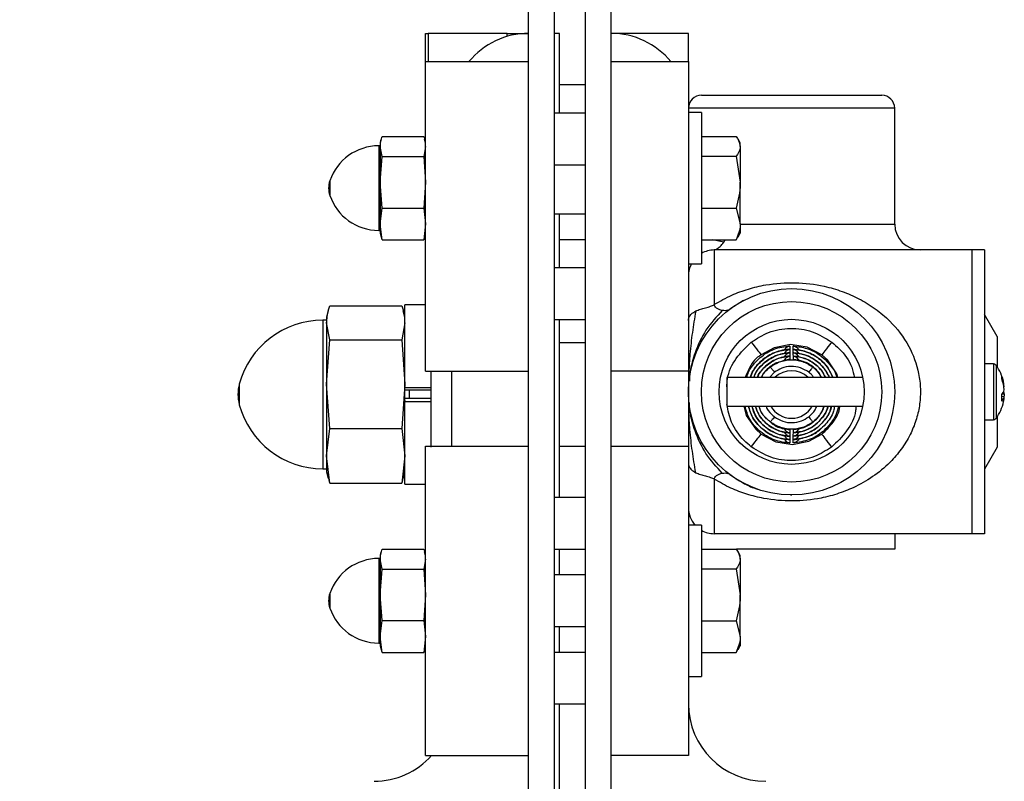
# Model space of a CAD drawing. Header units: inches. Extents: x 144.9 to 238.4, y 214.8 to 247.7.
# Tile 75 of 256: x 149.3 to 150.2, y 236.1 to 236.8. Entities that reach past the tile are written whole.
import ezdxf

# ---------------------------------------------------------------- set-up
doc = ezdxf.new("R2010")
doc.units = ezdxf.units.IN
doc.header["$LTSCALE"] = 0.25
doc.header["$MEASUREMENT"] = 0
doc.layers.add('ANNOTATIONS', color=1, linetype='Continuous')
doc.layers.add('DETAILS', color=4, linetype='Continuous')
doc.styles.add('ARIAL', font='arial.ttf', dxfattribs={"height": 0.09375})
doc.dimstyles.new('STANDARD$0', dxfattribs={"dimtxt": 0.09375, "dimasz": 0.09375, "dimexe": 0.03125, "dimexo": 0.046875, "dimgap": 0.09, "dimtad": 0, "dimtih": 1, "dimtoh": 1, "dimdec": 4, "dimzin": 0, "dimdsep": 46, "dimtxsty": 'ARIAL', "dimcen": 0.09, "dimadec": 0, "dimazin": 0, "dimtfac": 1, "dimtdec": 4, "dimtofl": 0, "dimtmove": 0, "dimatfit": 1, "dimfxl": 1, "dimtolj": 1, "dimtzin": 0, "dimarcsym": 0})

# ---------------------------------------------------------------- blocks, each defined once
blk = doc.blocks.new('*D82')
at = {"layer": 'ANNOTATIONS', "color": 0, "lineweight": -2, "transparency": 16777216}
for p, q in [((149.7142, 237.32584), (148.61011, 237.32584)), ((148.64136, 237.23209), (148.64136, 236.20105)), ((148.64136, 235.4398), (148.64136, 235.9241)), ((149.78026, 235.34605), (148.61011, 235.34605))]:
    blk.add_line(p, q, dxfattribs=at)
at = {"layer": 'ANNOTATIONS', "color": 0, "transparency": 16777216}
for points in [[(148.62574, 237.23209), (148.65699, 237.23209), (148.64136, 237.32584)], [(148.62574, 235.4398), (148.65699, 235.4398), (148.64136, 235.34605)]]:
    blk.add_solid(points, dxfattribs=at)
at = {"layer": 'defpoints', "color": 0, "transparency": 16777216}
for p in [(148.64136, 237.32584), (149.76107, 237.32584), (149.82714, 235.34605)]:
    blk.add_point(p, dxfattribs=at)
at = {"layer": 'ANNOTATIONS', "color": 0, "transparency": 16777216, "insert": (148.64136, 236.06257), "char_height": 0.09375, "attachment_point": 5, "style": 'ARIAL'}
blk.add_mtext('\\A1;10 5/8"', dxfattribs=at)
blk = doc.blocks.new('*D83')
at = {"layer": 'ANNOTATIONS', "color": 0, "lineweight": -2, "transparency": 16777216}
for p, q in [((149.7142, 237.32584), (149.02184, 237.32584)), ((149.05309, 237.23209), (149.05309, 236.82484)), ((149.05309, 236.14384), (149.05309, 236.55109)), ((149.16745, 236.05009), (149.02184, 236.05009))]:
    blk.add_line(p, q, dxfattribs=at)
at = {"layer": 'ANNOTATIONS', "color": 0, "transparency": 16777216}
for points in [[(149.03747, 237.23209), (149.06872, 237.23209), (149.05309, 237.32584)], [(149.03747, 236.14384), (149.06872, 236.14384), (149.05309, 236.05009)]]:
    blk.add_solid(points, dxfattribs=at)
at = {"layer": 'defpoints', "color": 0, "transparency": 16777216}
for p in [(149.76107, 237.32584), (149.05309, 236.05009), (149.21432, 236.05009)]:
    blk.add_point(p, dxfattribs=at)
at = {"layer": 'ANNOTATIONS', "color": 0, "transparency": 16777216, "insert": (149.05309, 236.68797), "char_height": 0.09375, "attachment_point": 5, "style": 'ARIAL'}
blk.add_mtext('\\A1;7"', dxfattribs=at)

msp = doc.modelspace()

# ---------------------------------------------------------------- linework, layer by layer
at = {"layer": 'DETAILS'}
for p, q in [((149.76107, 235.77672), (149.76107, 237.14359)), ((149.78386, 235.77672), (149.78386, 237.14359)), ((149.81119, 235.77672), (149.81119, 237.14359)), ((149.83397, 235.77672), (149.83397, 237.14359)), ((149.66995, 236.75412), (149.66995, 236.77909)), ((149.66995, 236.77909), (149.67239, 236.77909)), ((149.74214, 236.77909), (149.67239, 236.77909)), ((149.67239, 236.77909), (149.67239, 236.75412)), ((149.74214, 236.77909), (149.75793, 236.77909)), ((149.74214, 236.77642), (149.74214, 236.77909)), ((149.75793, 236.77909), (149.76107, 236.77909)), ((149.75793, 236.77909), (149.75793, 236.77902)), ((149.78841, 236.77909), (149.78386, 236.77909)), ((149.78841, 236.70855), (149.78841, 236.77909)), ((149.90232, 236.77909), (149.83397, 236.77909)), ((149.90232, 236.75412), (149.90232, 236.77909)), ((149.66995, 236.75412), (149.76107, 236.75412)), ((149.66995, 236.48074), (149.66995, 236.75412)), ((149.76107, 236.48074), (149.76107, 236.75412)), ((149.83397, 236.48074), (149.83397, 236.75412)), ((149.83397, 236.75412), (149.90232, 236.75412)), ((149.90232, 236.75412), (149.90232, 236.48074)), ((149.81119, 236.73353), (149.78841, 236.73353)), ((149.91371, 236.72444), (149.99344, 236.72444)), ((149.99344, 236.72444), (150.07318, 236.72444)), ((149.99344, 236.71305), (149.90232, 236.71305)), ((150.08457, 236.71305), (149.99344, 236.71305)), ((150.08457, 236.61054), (150.08457, 236.71305)), ((149.81119, 236.70855), (149.78386, 236.70855)), ((149.9138, 236.70929), (149.90232, 236.70929)), ((149.9138, 236.70929), (149.9138, 236.70422)), ((149.9138, 236.70422), (149.9138, 236.57552)), ((149.63073, 236.68554), (149.62985, 236.68227)), ((149.63151, 236.68804), (149.6683, 236.68804)), ((149.66995, 236.68227), (149.66907, 236.68554)), ((149.9138, 236.68809), (149.9445, 236.68809)), ((149.94806, 236.68232), (149.94617, 236.68559)), ((149.62985, 236.67977), (149.6285, 236.67977)), ((149.6285, 236.67977), (149.6285, 236.67694)), ((149.6285, 236.67694), (149.6285, 236.60505)), ((149.62985, 236.68227), (149.62985, 236.67925)), ((149.63151, 236.67046), (149.62985, 236.67925)), ((149.62985, 236.67925), (149.62985, 236.64765)), ((149.66995, 236.67925), (149.6683, 236.67046)), ((149.94806, 236.67929), (149.94806, 236.68232)), ((149.94806, 236.67929), (149.94806, 236.64765)), ((149.62985, 236.64765), (149.63151, 236.67046)), ((149.63151, 236.67046), (149.6683, 236.67046)), ((149.6683, 236.67046), (149.66995, 236.64765)), ((149.9138, 236.6705), (149.9445, 236.6705)), ((149.9445, 236.6705), (149.94806, 236.64765)), ((149.78386, 236.66299), (149.81119, 236.66299)), ((149.58536, 236.64885), (149.58536, 236.63596)), ((149.63151, 236.62483), (149.62985, 236.64765)), ((149.62985, 236.64765), (149.62985, 236.6108)), ((149.66995, 236.64765), (149.6683, 236.62483)), ((149.94806, 236.61076), (149.94806, 236.64765)), ((149.62985, 236.6108), (149.63151, 236.62483)), ((149.63151, 236.62483), (149.6683, 236.62483)), ((149.6683, 236.62483), (149.66995, 236.6108)), ((149.9138, 236.62481), (149.9445, 236.62481)), ((149.9445, 236.62481), (149.94806, 236.61076)), ((149.78386, 236.61962), (149.81119, 236.61962)), ((149.78841, 236.57187), (149.78841, 236.61962)), ((149.63151, 236.59677), (149.62985, 236.6108)), ((149.62985, 236.6108), (149.62985, 236.60254)), ((149.66995, 236.6108), (149.6683, 236.59677)), ((149.94806, 236.61076), (149.94806, 236.60249)), ((149.94806, 236.61054), (150.08457, 236.61054)), ((149.6285, 236.60505), (149.62985, 236.60505)), ((149.62985, 236.60254), (149.63073, 236.59927)), ((149.63151, 236.59677), (149.63102, 236.59937)), ((149.66879, 236.59937), (149.6683, 236.59677)), ((149.66907, 236.59927), (149.66995, 236.60254)), ((149.9445, 236.59672), (149.9458, 236.59934)), ((149.94617, 236.59922), (149.94806, 236.60249)), ((149.63151, 236.59677), (149.6683, 236.59677)), ((149.81119, 236.59684), (149.78841, 236.59684)), ((149.9138, 236.59672), (149.9445, 236.59672)), ((149.93357, 236.59463), (149.92359, 236.59672)), ((149.93357, 236.59463), (149.93484, 236.59672)), ((149.9251, 236.58775), (149.9251, 236.53956)), ((150.15291, 236.58775), (149.9251, 236.58775)), ((150.16407, 236.58775), (150.15291, 236.58775)), ((150.15291, 236.58775), (150.15291, 236.33716)), ((150.16407, 236.58775), (150.16407, 236.33716)), ((149.90232, 236.57552), (149.9138, 236.57552)), ((149.81119, 236.57187), (149.78386, 236.57187)), ((149.5853, 236.53839), (149.64889, 236.53839)), ((149.66995, 236.53934), (149.65172, 236.53934)), ((149.65172, 236.46637), (149.65172, 236.53934)), ((149.95107, 236.54311), (149.93877, 236.53536)), ((149.58397, 236.5341), (149.58247, 236.5285)), ((149.65172, 236.5285), (149.65022, 236.5341)), ((150.17524, 236.51147), (150.16407, 236.5308)), ((149.58247, 236.52577), (149.5792, 236.52577)), ((149.5792, 236.52577), (149.5792, 236.52079)), ((149.5792, 236.52079), (149.5792, 236.39455)), ((149.58247, 236.5285), (149.58247, 236.52332)), ((149.5853, 236.50825), (149.58247, 236.52332)), ((149.58247, 236.52332), (149.58247, 236.46914)), ((149.65172, 236.52332), (149.64889, 236.50825)), ((149.78386, 236.5263), (149.81119, 236.5263)), ((149.78841, 236.36903), (149.78841, 236.5263)), ((150.17524, 236.51147), (150.17524, 236.48441)), ((149.58247, 236.46914), (149.5853, 236.50825)), ((149.5853, 236.50825), (149.64889, 236.50825)), ((149.64889, 236.50825), (149.65172, 236.46914)), ((149.81119, 236.50572), (149.78841, 236.50572)), ((150.17198, 236.48706), (150.16407, 236.48706)), ((150.17198, 236.48706), (150.17198, 236.4852)), ((150.1742, 236.48592), (150.1742, 236.48414)), ((149.66995, 236.48074), (149.76107, 236.48074)), ((149.67451, 236.48074), (149.67451, 236.4135)), ((149.69273, 236.48074), (149.69273, 236.41459)), ((149.90232, 236.48074), (149.83397, 236.48074)), ((149.90232, 236.48074), (149.90232, 236.41459)), ((149.9783, 236.47977), (149.97392, 236.47503)), ((150.17198, 236.4852), (150.17198, 236.43785)), ((150.1742, 236.48414), (150.1742, 236.43899)), ((149.5053, 236.46919), (149.5053, 236.45112)), ((149.5853, 236.43002), (149.58247, 236.46914)), ((149.58247, 236.46914), (149.58247, 236.40597)), ((149.65172, 236.46914), (149.64889, 236.43002)), ((150.05626, 236.47503), (149.93626, 236.47503)), ((149.93626, 236.47503), (149.93626, 236.44988)), ((149.65172, 236.45394), (149.65172, 236.46637)), ((149.65172, 236.46552), (149.65172, 236.46637)), ((149.65172, 236.46637), (149.67451, 236.46637)), ((149.67451, 236.46382), (149.65172, 236.46382)), ((149.65551, 236.46382), (149.65551, 236.4565)), ((150.17973, 236.46073), (150.18147, 236.46064)), ((150.18147, 236.46683), (150.18116, 236.46679)), ((149.67451, 236.4565), (149.65172, 236.4565)), ((149.65172, 236.45479), (149.65172, 236.45394)), ((149.65172, 236.45394), (149.67451, 236.45394)), ((149.65172, 236.38097), (149.65172, 236.45394)), ((150.18147, 236.45809), (150.17923, 236.45837)), ((149.93626, 236.44988), (150.05626, 236.44988)), ((150.16407, 236.43785), (150.17198, 236.43785)), ((150.17524, 236.4405), (150.17524, 236.41345)), ((149.58247, 236.40597), (149.5853, 236.43002)), ((149.5853, 236.43002), (149.64889, 236.43002)), ((149.64889, 236.43002), (149.65172, 236.40597)), ((149.66995, 236.41459), (149.76107, 236.41459)), ((149.66995, 236.14122), (149.66995, 236.41459)), ((149.76107, 236.14122), (149.76107, 236.41459)), ((149.78841, 236.41459), (149.81119, 236.41459)), ((149.83397, 236.41459), (149.90232, 236.41459)), ((149.83397, 236.14122), (149.83397, 236.41459)), ((149.90232, 236.41459), (149.90232, 236.14122)), ((150.17524, 236.41345), (150.16407, 236.39411)), ((149.5853, 236.38192), (149.58247, 236.40597)), ((149.58247, 236.40597), (149.58247, 236.39181)), ((149.65172, 236.40597), (149.64889, 236.38192)), ((149.5792, 236.39455), (149.58247, 236.39455)), ((149.58247, 236.39181), (149.58397, 236.38621)), ((149.65022, 236.38621), (149.65172, 236.39181)), ((149.5853, 236.38192), (149.58448, 236.3863)), ((149.5853, 236.38192), (149.64889, 236.38192)), ((149.64971, 236.3863), (149.64889, 236.38192)), ((149.65172, 236.38097), (149.66995, 236.38097)), ((149.9251, 236.38535), (149.9251, 236.33716)), ((149.81119, 236.36903), (149.78386, 236.36903)), ((149.99237, 236.37151), (149.9937, 236.37137)), ((149.9138, 236.34479), (149.90232, 236.34479)), ((149.9138, 236.34479), (149.9138, 236.33972)), ((149.9138, 236.33972), (149.9138, 236.21102)), ((150.15291, 236.33716), (149.9251, 236.33716)), ((150.08457, 236.33716), (150.08457, 236.3234)), ((150.16407, 236.33716), (150.15291, 236.33716)), ((149.63073, 236.32104), (149.62985, 236.31777)), ((149.63151, 236.32354), (149.6683, 236.32354)), ((149.66995, 236.31777), (149.66907, 236.32104)), ((149.78386, 236.32347), (149.81119, 236.32347)), ((149.78841, 236.30069), (149.78841, 236.32347)), ((149.9138, 236.32359), (149.9445, 236.32359)), ((150.08457, 236.3234), (149.94463, 236.3234)), ((149.94806, 236.31782), (149.94617, 236.32109)), ((149.62985, 236.31527), (149.6285, 236.31527)), ((149.6285, 236.31527), (149.6285, 236.31244)), ((149.6285, 236.31244), (149.6285, 236.24054)), ((149.62985, 236.31777), (149.62985, 236.31475)), ((149.63151, 236.30596), (149.62985, 236.31475)), ((149.62985, 236.31475), (149.62985, 236.28315)), ((149.66995, 236.31475), (149.6683, 236.30596)), ((149.94806, 236.31479), (149.94806, 236.31782)), ((149.94806, 236.31479), (149.94806, 236.28315)), ((149.62985, 236.28315), (149.63151, 236.30596)), ((149.63151, 236.30596), (149.6683, 236.30596)), ((149.6683, 236.30596), (149.66995, 236.28315)), ((149.9138, 236.306), (149.9445, 236.306)), ((149.9445, 236.306), (149.94806, 236.28315)), ((149.81119, 236.30069), (149.78386, 236.30069)), ((149.58536, 236.28435), (149.58536, 236.27146)), ((149.63151, 236.26033), (149.62985, 236.28315)), ((149.62985, 236.28315), (149.62985, 236.2463)), ((149.66995, 236.28315), (149.6683, 236.26033)), ((149.94806, 236.24626), (149.94806, 236.28315)), ((149.62985, 236.2463), (149.63151, 236.26033)), ((149.63151, 236.26033), (149.6683, 236.26033)), ((149.6683, 236.26033), (149.66995, 236.2463)), ((149.9138, 236.26031), (149.9445, 236.26031)), ((149.9445, 236.26031), (149.94806, 236.24626)), ((149.78386, 236.25512), (149.81119, 236.25512)), ((149.78841, 236.23234), (149.78841, 236.25512)), ((149.63151, 236.23227), (149.62985, 236.2463)), ((149.62985, 236.2463), (149.62985, 236.23804)), ((149.66995, 236.2463), (149.6683, 236.23227)), ((149.94806, 236.24626), (149.94806, 236.23799)), ((149.6285, 236.24054), (149.62985, 236.24054)), ((149.62985, 236.23804), (149.63073, 236.23477)), ((149.63151, 236.23227), (149.63102, 236.23487)), ((149.66879, 236.23487), (149.6683, 236.23227)), ((149.66907, 236.23477), (149.66995, 236.23804)), ((149.9445, 236.23222), (149.9458, 236.23484)), ((149.94617, 236.23472), (149.94806, 236.23799)), ((149.63151, 236.23227), (149.6683, 236.23227)), ((149.81119, 236.23234), (149.78386, 236.23234)), ((149.9138, 236.23222), (149.9445, 236.23222)), ((149.90232, 236.21102), (149.9138, 236.21102)), ((149.78386, 236.18678), (149.81119, 236.18678)), ((149.78841, 236.09566), (149.78841, 236.18678)), ((149.66995, 236.14122), (149.76107, 236.14122)), ((149.90232, 236.14122), (149.83397, 236.14122))]:
    msp.add_line(p, q, dxfattribs=at)
at = {"layer": 'DETAILS', "flags": 128}
for points in [[(149.95787, 236.50633), (149.95946, 236.50427), (149.96099, 236.50228), (149.96241, 236.50043), (149.96369, 236.49877), (149.96478, 236.49736), (149.96564, 236.49624), (149.96624, 236.49546), (149.96656, 236.49503)], [(150.02032, 236.49503), (150.02032, 236.49503), (150.00724, 236.50196), (149.99261, 236.50417), (149.97807, 236.50141), (149.96656, 236.49503), (149.96656, 236.49503)], [(149.99195, 236.50289), (149.99194, 236.50153), (149.99193, 236.49993)], [(149.99496, 236.49993), (149.99495, 236.50129), (149.99494, 236.50289)], [(150.02032, 236.49503), (150.02065, 236.49546), (150.02125, 236.49624), (150.02211, 236.49736), (150.02319, 236.49877), (150.02447, 236.50043), (150.0259, 236.50228), (150.02743, 236.50427), (150.02901, 236.50633)], [(149.99191, 236.49694), (149.9919, 236.49558), (149.99188, 236.49398)], [(149.99193, 236.49992), (149.99192, 236.49855), (149.99191, 236.49695)], [(149.99498, 236.49695), (149.99497, 236.49831), (149.99496, 236.49992)], [(149.99501, 236.49398), (149.99499, 236.49534), (149.99498, 236.49694)], [(150.03445, 236.47503), (150.03358, 236.47832), (150.02525, 236.49061), (150.02032, 236.49503), (150.02032, 236.49503), (150.02032, 236.49503)], [(149.99188, 236.49397), (149.99187, 236.4926), (149.99185, 236.491)], [(149.99504, 236.491), (149.99502, 236.49236), (149.99501, 236.49397)], [(149.97474, 236.4844), (149.97487, 236.48423), (149.97512, 236.48391), (149.97547, 236.48345), (149.97592, 236.48287), (149.97644, 236.48219), (149.97703, 236.48143), (149.97765, 236.48062), (149.9783, 236.47977)], [(150.01215, 236.48441), (150.01201, 236.48423), (150.01177, 236.48391), (150.01141, 236.48345), (150.01097, 236.48287), (150.01044, 236.48219), (150.00986, 236.48143), (150.00923, 236.48062), (150.00858, 236.47977)], [(149.95118, 236.44988), (149.95343, 236.44159), (149.96184, 236.42936), (149.96656, 236.42515), (149.96656, 236.42515), (149.96656, 236.42515)], [(149.9783, 236.44041), (149.97765, 236.43956), (149.97703, 236.43875), (149.97644, 236.43799), (149.97592, 236.43731), (149.97547, 236.43673), (149.97512, 236.43627), (149.97487, 236.43595), (149.97474, 236.43577)], [(150.00858, 236.44041), (150.00923, 236.43956), (150.00986, 236.43875), (150.01045, 236.43799), (150.01097, 236.43731), (150.01142, 236.43673), (150.01177, 236.43627), (150.01201, 236.43595), (150.01215, 236.43577)], [(149.95787, 236.41385), (149.95946, 236.41591), (149.96099, 236.4179), (149.96241, 236.41975), (149.96369, 236.42141), (149.96478, 236.42282), (149.96564, 236.42394), (149.96624, 236.42472), (149.96656, 236.42515)], [(149.96656, 236.42515), (149.96656, 236.42515), (149.97964, 236.41822), (149.99427, 236.41601), (150.00881, 236.41877), (150.02009, 236.42497)], [(149.99185, 236.42918), (149.99186, 236.42782), (149.99188, 236.42621)], [(149.99188, 236.4262), (149.99189, 236.42484), (149.99191, 236.42324)], [(149.99498, 236.42324), (149.99499, 236.4246), (149.99501, 236.4262)], [(149.99501, 236.42621), (149.99502, 236.42758), (149.99504, 236.42918)], [(150.02009, 236.42497), (150.02041, 236.42454), (150.02101, 236.42375), (150.02186, 236.42263), (150.02293, 236.42121), (150.0242, 236.41954), (150.02561, 236.41768), (150.02713, 236.41568), (150.0287, 236.41361)], [(149.99191, 236.42323), (149.99192, 236.42187), (149.99193, 236.42026)], [(149.99193, 236.42025), (149.99194, 236.41889), (149.99195, 236.41729)], [(149.99494, 236.41729), (149.99495, 236.41865), (149.99496, 236.42025)], [(149.99496, 236.42026), (149.99497, 236.42163), (149.99498, 236.42323)]]:
    msp.add_lwpolyline(points, dxfattribs=at)
at = {"layer": 'DETAILS'}
for radius in [0.09113, 0.07973, 0.06406]:
    msp.add_circle((149.99344, 236.46246), radius, dxfattribs=at)
for centre, radius, start, end in [((149.76107, 236.71075), 0.06834, 90, 140.61381), ((149.83397, 236.71075), 0.06834, 39.38619, 90), ((149.91371, 236.71305), 0.01139, 90, 180), ((150.07318, 236.71305), 0.01139, 0, 90), ((149.6285, 236.6342), 0.04556, 90, 161.25066), ((149.60434, 236.64241), 0.02005, 161.25066, 198.74934), ((149.6285, 236.65061), 0.04556, 198.74934, 270), ((150.10735, 236.61054), 0.02278, 180, 270), ((149.9251, 236.56497), 0.02278, 90, 119.73571), ((149.9251, 236.56497), 0.02278, 152.4194, 180), ((149.5792, 236.44922), 0.07655, 90, 164.87833), ((150.17198, 236.48433), 0.00273, 35.6682, 90), ((150.14151, 236.46246), 0.04024, 12.33333, 35.6682), ((149.99344, 236.46009), 0.02096, 45.47569, 134.52431), ((149.53873, 236.46016), 0.03463, 164.87833, 195.12167), ((150.1475, 236.46377), 0.03411, 5.14574, 21.91089), ((150.17206, 236.4753), 0.00719, 350.45604, 9.54396), ((150.14578, 236.46103), 0.03584, 5.19053, 21.4115), ((150.1722, 236.46661), 0.00956, 316.59495, 345.87184), ((150.13729, 236.45715), 0.04195, 356.05818, 3.94182), ((150.17404, 236.45901), 0.00761, 12.42098, 26.9671), ((150.21887, 236.45466), 0.03787, 170.9094, 174.74463), ((149.5792, 236.47109), 0.07655, 195.12167, 270), ((150.14151, 236.46246), 0.04024, 324.3318, 347.66667), ((150.17406, 236.45998), 0.00765, 311.67305, 345.68583), ((150.14755, 236.46113), 0.03406, 347.66887, 354.86843), ((149.99344, 236.46009), 0.02096, 209.14668, 330.85332), ((150.17198, 236.44059), 0.00273, 270, 324.3318), ((149.9251, 236.35994), 0.02278, 180, 221.68263), ((149.9251, 236.35994), 0.02278, 240.26429, 270), ((149.6285, 236.2697), 0.04556, 90, 161.25066), ((149.60434, 236.27791), 0.02005, 161.25066, 198.74934), ((149.6285, 236.28611), 0.04556, 198.74934, 270), ((149.97066, 236.18678), 0.06834, 180, 270), ((149.62439, 236.18678), 0.06834, 270, 318.18969)]:
    msp.add_arc(centre, radius, start, end, dxfattribs=at)
for points, knots in [([(149.62985, 236.67925), (149.63004, 236.68151), (149.63029, 236.68445), (149.63128, 236.68737), (149.63151, 236.68804)], [0, 0, 0, 0, 0.768037, 1, 1, 1, 1]), ([(149.6683, 236.68804), (149.66856, 236.68737), (149.66889, 236.6865), (149.669, 236.68563), (149.66903, 236.68544)], [0, 0, 0, 0, 0.782235, 1, 1, 1, 1]), ([(149.9445, 236.68809), (149.94493, 236.68751), (149.94703, 236.68465), (149.9476, 236.68167), (149.94806, 236.67929)], [0, 0, 0, 0, 0.203232, 1, 1, 1, 1]), ([(149.94806, 236.67929), (149.94803, 236.67862), (149.94786, 236.67564), (149.94597, 236.67274), (149.9445, 236.6705)], [0, 0, 0, 0, 0.225681, 1, 1, 1, 1]), ([(149.94806, 236.64765), (149.94806, 236.64711), (149.94801, 236.6394), (149.94619, 236.63184), (149.9445, 236.62481)], [0, 0, 0, 0, 0.070222, 1, 1, 1, 1]), ([(149.94806, 236.61076), (149.94806, 236.61043), (149.94801, 236.60569), (149.94619, 236.60104), (149.9445, 236.59672)], [0, 0, 0, 0, 0.070244, 1, 1, 1, 1]), ([(149.9251, 236.58775), (149.92525, 236.58779), (149.92558, 236.58786), (149.92763, 236.58877), (149.93046, 236.5908), (149.93247, 236.59327), (149.93357, 236.59463)], [0, 0, 0, 0, 0.176816, 0.396435, 0.669343, 1, 1, 1, 1]), ([(149.9251, 236.53956), (149.93021, 236.5425), (149.9397, 236.54796), (149.9551, 236.55352), (149.97361, 236.55795), (149.99666, 236.55966), (150.0197, 236.55683), (150.0383, 236.55142), (150.05345, 236.54481), (150.06765, 236.53611), (150.08323, 236.52295), (150.09756, 236.50437), (150.10563, 236.48287), (150.10765, 236.46523), (150.10702, 236.45169), (150.10413, 236.43854), (150.09907, 236.42549), (150.09172, 236.41305), (150.08116, 236.40027), (150.06746, 236.38849), (150.0516, 236.37909), (150.0355, 236.37253), (150.01697, 236.36759), (149.99423, 236.36525), (149.97177, 236.36729), (149.9538, 236.37181), (149.93901, 236.37731), (149.92993, 236.38256), (149.9251, 236.38535)], [0, 0, 0, 0, 0.038659, 0.0717, 0.104706, 0.157674, 0.210258, 0.24513, 0.280031, 0.31722, 0.354392, 0.414033, 0.467084, 0.49427, 0.521452, 0.548837, 0.576251, 0.608269, 0.640326, 0.683503, 0.726712, 0.76114, 0.795535, 0.847259, 0.898954, 0.931188, 0.963452, 1, 1, 1, 1]), ([(149.58247, 236.52332), (149.58279, 236.52715), (149.58321, 236.53219), (149.5849, 236.53719), (149.5853, 236.53839)], [0, 0, 0, 0, 0.7598173, 1, 1, 1, 1]), ([(149.64889, 236.53839), (149.64936, 236.53719), (149.64992, 236.53573), (149.65012, 236.53426), (149.65015, 236.534)], [0, 0, 0, 0, 0.822683, 1, 1, 1, 1]), ([(149.90876, 236.53386), (149.91012, 236.53442), (149.91267, 236.53549), (149.91724, 236.53666), (149.92099, 236.53767), (149.92363, 236.53867), (149.92462, 236.53927), (149.9251, 236.53956)], [0, 0, 0, 0, 0.291187, 0.548687, 0.800326, 0.905149, 1, 1, 1, 1]), ([(149.93223, 236.53421), (149.93126, 236.53444), (149.9295, 236.53484), (149.92722, 236.53622), (149.92558, 236.53778), (149.92525, 236.53902), (149.9251, 236.53956)], [0, 0, 0, 0, 0.337065, 0.612895, 0.83052, 1, 1, 1, 1]), ([(149.90232, 236.52554), (149.90234, 236.52595), (149.90239, 236.52707), (149.90305, 236.52899), (149.90483, 236.53156), (149.90735, 236.53303), (149.90876, 236.53386)], [0, 0, 0, 0, 0.119657, 0.3262036, 0.6197011, 1, 1, 1, 1]), ([(149.90876, 236.53386), (149.9077, 236.52753), (149.90555, 236.5148), (149.90366, 236.49732), (149.90265, 236.48287), (149.90254, 236.47469), (149.9025, 236.47214)], [0, 0, 0, 0, 0.316064, 0.635493, 0.886485, 1, 1, 1, 1]), ([(149.93223, 236.53421), (149.92713, 236.52879), (149.91735, 236.51839), (149.90832, 236.49881), (149.90373, 236.48309), (149.90324, 236.47454), (149.90308, 236.47176)], [0, 0, 0, 0, 0.340358, 0.652401, 0.887149, 1, 1, 1, 1]), ([(149.93877, 236.53536), (149.93859, 236.53524), (149.93811, 236.5349), (149.93622, 236.53402), (149.93396, 236.53413), (149.93223, 236.53421)], [0, 0, 0, 0, 0.11457, 0.319134, 1, 1, 1, 1]), ([(149.95787, 236.50633), (149.9628, 236.50948), (149.97328, 236.51618), (149.99232, 236.51941), (150.01223, 236.51681), (150.02342, 236.50982), (150.02901, 236.50633)], [0, 0, 0, 0, 0.228584, 0.485739, 0.742871, 1, 1, 1, 1]), ([(149.93626, 236.46677), (149.93634, 236.46919), (149.93665, 236.47814), (149.9437, 236.49278), (149.95315, 236.50181), (149.95787, 236.50633)], [0, 0, 0, 0, 0.155566, 0.577812, 1, 1, 1, 1]), ([(149.9539, 236.47503), (149.95437, 236.47671), (149.95566, 236.48138), (149.9615, 236.48918), (149.97104, 236.49755), (149.98241, 236.50207), (149.98957, 236.50269), (149.99195, 236.50289)], [0, 0, 0, 0, 0.103871, 0.288114, 0.570699, 0.857521, 1, 1, 1, 1]), ([(149.99195, 236.50289), (149.99193, 236.50289), (149.99153, 236.50283), (149.99034, 236.50254), (149.98865, 236.5015), (149.98742, 236.50025), (149.9871, 236.49947), (149.98708, 236.49943)], [0, 0, 0, 0, 0.005754, 0.214035, 0.648418, 0.984119, 1, 1, 1, 1]), ([(149.99998, 236.49901), (149.99991, 236.49919), (149.99954, 236.50012), (149.99825, 236.50152), (149.99655, 236.50254), (149.99535, 236.50283), (149.99495, 236.50289), (149.99494, 236.50289)], [0, 0, 0, 0, 0.075574, 0.39085, 0.798951, 0.994595, 1, 1, 1, 1]), ([(149.99494, 236.50289), (149.99897, 236.50241), (150.00778, 236.50137), (150.0186, 236.49547), (150.02745, 236.48667), (150.03255, 236.47995), (150.03348, 236.47517), (150.0335, 236.47503)], [0, 0, 0, 0, 0.240851, 0.526676, 0.709863, 0.991642, 1, 1, 1, 1]), ([(150.02901, 236.50633), (150.03123, 236.50444), (150.03841, 236.4983), (150.04628, 236.48769), (150.04832, 236.47814), (150.04898, 236.47503)], [0, 0, 0, 0, 0.231297, 0.749536, 1, 1, 1, 1]), ([(149.96656, 236.49503), (149.96656, 236.49503), (149.96215, 236.49282), (149.95668, 236.48575), (149.95374, 236.4781), (149.95256, 236.47503)], [0, 0, 0, 0, 0.000039, 0.59835, 1, 1, 1, 1]), ([(149.95694, 236.47503), (149.95724, 236.4761), (149.95818, 236.47956), (149.96316, 236.48647), (149.9718, 236.49456), (149.98283, 236.49908), (149.98961, 236.4997), (149.99193, 236.49992)], [0, 0, 0, 0, 0.07295, 0.235434, 0.551629, 0.846412, 1, 1, 1, 1]), ([(149.99193, 236.49993), (149.99026, 236.4998), (149.98414, 236.49933), (149.9758, 236.49637), (149.96618, 236.48977), (149.95962, 236.48296), (149.95761, 236.47671), (149.95707, 236.47503)], [0, 0, 0, 0, 0.110641, 0.405621, 0.567829, 0.884235, 1, 1, 1, 1]), ([(149.99191, 236.49695), (149.98961, 236.49673), (149.9832, 236.4961), (149.97538, 236.49272), (149.96683, 236.48621), (149.96151, 236.48064), (149.96007, 236.47549), (149.95994, 236.47503)], [0, 0, 0, 0, 0.16927, 0.473146, 0.606937, 0.965429, 1, 1, 1, 1]), ([(149.96026, 236.47503), (149.96076, 236.4765), (149.96185, 236.4797), (149.96698, 236.48627), (149.97549, 236.4933), (149.98545, 236.49648), (149.99074, 236.49686), (149.99191, 236.49694)], [0, 0, 0, 0, 0.1136341, 0.2483493, 0.6083366, 0.9134539, 1, 1, 1, 1]), ([(149.99191, 236.49694), (149.9919, 236.49694), (149.99154, 236.49689), (149.99038, 236.49661), (149.98869, 236.49562), (149.98738, 236.49425), (149.98701, 236.49332), (149.98694, 236.49316)], [0, 0, 0, 0, 0.005528, 0.181162, 0.600748, 0.930079, 1, 1, 1, 1]), ([(149.99193, 236.49992), (149.99192, 236.49992), (149.99153, 236.49986), (149.99035, 236.49957), (149.98867, 236.49856), (149.98739, 236.49724), (149.98705, 236.49638), (149.98701, 236.49628)], [0, 0, 0, 0, 0.005625, 0.198547, 0.624451, 0.955807, 1, 1, 1, 1]), ([(150.03023, 236.47503), (150.02838, 236.47879), (150.02543, 236.48477), (150.01714, 236.4927), (150.00732, 236.49842), (149.99874, 236.49947), (149.99496, 236.49993)], [0, 0, 0, 0, 0.273147, 0.434558, 0.75042, 1, 1, 1, 1]), ([(149.99998, 236.49605), (149.9999, 236.49623), (149.99953, 236.49717), (149.99823, 236.49857), (149.99653, 236.49957), (149.99536, 236.49986), (149.99497, 236.49992), (149.99496, 236.49992)], [0, 0, 0, 0, 0.076218, 0.396469, 0.808028, 0.994485, 1, 1, 1, 1]), ([(149.99496, 236.49992), (149.99516, 236.49991), (149.99981, 236.49971), (150.00893, 236.49766), (150.01868, 236.49145), (150.02606, 236.48387), (150.02844, 236.47831), (150.02984, 236.47503)], [0, 0, 0, 0, 0.0132582, 0.3084313, 0.6035614, 0.7667554, 1, 1, 1, 1]), ([(150.02688, 236.47503), (150.02528, 236.4782), (150.02285, 236.48302), (150.0155, 236.49019), (150.00655, 236.49554), (149.99833, 236.49654), (149.99498, 236.49695)], [0, 0, 0, 0, 0.25909, 0.393239, 0.752763, 1, 1, 1, 1]), ([(150.00003, 236.49294), (149.99994, 236.49317), (149.99955, 236.49418), (149.9982, 236.49563), (149.9965, 236.49661), (149.99535, 236.49689), (149.99499, 236.49694), (149.99498, 236.49694)], [0, 0, 0, 0, 0.098844, 0.417968, 0.824407, 0.994567, 1, 1, 1, 1]), ([(149.99498, 236.49694), (149.99846, 236.49651), (150.00606, 236.49557), (150.01515, 236.4904), (150.02263, 236.48347), (150.02531, 236.47808), (150.02683, 236.47503)], [0, 0, 0, 0, 0.256447, 0.560675, 0.751556, 1, 1, 1, 1]), ([(149.96307, 236.47503), (149.96311, 236.47517), (149.96385, 236.47757), (149.96791, 236.48267), (149.9752, 236.4895), (149.98429, 236.49322), (149.98998, 236.49378), (149.99188, 236.49397)], [0, 0, 0, 0, 0.011784, 0.208968, 0.525025, 0.841123, 1, 1, 1, 1]), ([(149.99188, 236.49398), (149.99072, 236.49389), (149.98577, 236.4935), (149.97858, 236.49109), (149.97041, 236.48544), (149.96518, 236.48022), (149.96364, 236.47583), (149.96336, 236.47503)], [0, 0, 0, 0, 0.097368, 0.41417, 0.613203, 0.929712, 1, 1, 1, 1]), ([(149.98226, 236.48857), (149.98133, 236.48833), (149.97827, 236.48752), (149.97296, 236.48347), (149.96818, 236.47919), (149.96676, 236.47549), (149.96658, 236.47503)], [0, 0, 0, 0, 0.134503, 0.442926, 0.930458, 1, 1, 1, 1]), ([(149.97474, 236.4844), (149.97733, 236.48606), (149.98284, 236.48958), (149.99284, 236.49129), (150.00332, 236.48992), (150.0092, 236.48624), (150.01215, 236.48441)], [0, 0, 0, 0, 0.228407, 0.485546, 0.742764, 1, 1, 1, 1]), ([(149.99185, 236.491), (149.99105, 236.49095), (149.98825, 236.49078), (149.98563, 236.48976), (149.98375, 236.48903)], [0, 0, 0, 0, 0.286282, 1, 1, 1, 1]), ([(149.99188, 236.49397), (149.99187, 236.49397), (149.99154, 236.49392), (149.99041, 236.49365), (149.98873, 236.49269), (149.98736, 236.49124), (149.98696, 236.49023), (149.98686, 236.48999)], [0, 0, 0, 0, 0.005477, 0.161219, 0.572133, 0.898491, 1, 1, 1, 1]), ([(150.0229, 236.47591), (150.02209, 236.47764), (150.02026, 236.48154), (150.01435, 236.4872), (150.00591, 236.49248), (149.99856, 236.49349), (149.99501, 236.49398)], [0, 0, 0, 0, 0.1631, 0.36811, 0.694187, 1, 1, 1, 1]), ([(150.00002, 236.49001), (149.99992, 236.49024), (149.99952, 236.49125), (149.99816, 236.49269), (149.99647, 236.49365), (149.99534, 236.49392), (149.99502, 236.49397), (149.99501, 236.49397)], [0, 0, 0, 0, 0.098529, 0.425997, 0.838309, 0.994505, 1, 1, 1, 1]), ([(149.99501, 236.49397), (149.99835, 236.49353), (150.0055, 236.49258), (150.01387, 236.48759), (150.02021, 236.48161), (150.02232, 236.47725), (150.02339, 236.47503)], [0, 0, 0, 0, 0.2801, 0.597559, 0.796171, 1, 1, 1, 1]), ([(150.02004, 236.47503), (150.01926, 236.47661), (150.01752, 236.48014), (150.01202, 236.4852), (150.00446, 236.48973), (149.99802, 236.4906), (149.99504, 236.491)], [0, 0, 0, 0, 0.168432, 0.377455, 0.711757, 1, 1, 1, 1]), ([(149.96696, 236.47503), (149.96721, 236.47565), (149.96875, 236.47946), (149.97201, 236.48215), (149.97474, 236.4844)], [0, 0, 0, 0, 0.162293, 1, 1, 1, 1]), ([(150.00858, 236.47977), (150.0062, 236.48126), (150.00144, 236.48424), (149.99296, 236.48534), (149.98486, 236.48396), (149.9804, 236.48111), (149.9783, 236.47977)], [0, 0, 0, 0, 0.257204, 0.514441, 0.771556, 1, 1, 1, 1]), ([(150.01288, 236.47503), (150.01238, 236.47585), (150.01125, 236.47769), (150.00954, 236.47903), (150.00858, 236.47977)], [0, 0, 0, 0, 0.441971, 1, 1, 1, 1]), ([(150.01215, 236.48441), (150.0133, 236.48346), (150.01647, 236.48087), (150.01854, 236.4773), (150.01986, 236.47503)], [0, 0, 0, 0, 0.363603, 1, 1, 1, 1]), ([(149.90242, 236.47252), (149.90244, 236.47234), (149.90246, 236.47207), (149.90252, 236.4719), (149.90255, 236.47189), (149.90256, 236.47188)], [0, 0, 0, 0, 0.571885, 0.814332, 1, 1, 1, 1]), ([(149.90256, 236.45303), (149.90255, 236.45303), (149.90252, 236.45302), (149.90246, 236.45284), (149.90244, 236.45258), (149.90242, 236.45239)], [0, 0, 0, 0, 0.185668, 0.428115, 1, 1, 1, 1]), ([(149.90876, 236.39105), (149.9077, 236.39739), (149.90555, 236.41012), (149.90366, 236.42759), (149.90265, 236.44204), (149.90254, 236.45023), (149.9025, 236.45277)], [0, 0, 0, 0, 0.316064, 0.635493, 0.886485, 1, 1, 1, 1]), ([(149.93223, 236.3907), (149.92713, 236.39613), (149.91735, 236.40652), (149.90832, 236.4261), (149.90373, 236.44183), (149.90324, 236.45038), (149.90308, 236.45315)], [0, 0, 0, 0, 0.340358, 0.652401, 0.887149, 1, 1, 1, 1]), ([(149.95787, 236.41385), (149.95574, 236.41565), (149.94862, 236.42168), (149.93974, 236.43412), (149.93734, 236.44589), (149.93626, 236.45121)], [0, 0, 0, 0, 0.189662, 0.634208, 1, 1, 1, 1]), ([(149.99195, 236.41729), (149.99023, 236.41741), (149.98373, 236.41788), (149.97443, 236.4211), (149.96406, 236.42825), (149.95595, 236.43744), (149.95338, 236.44594), (149.95218, 236.44988)], [0, 0, 0, 0, 0.093483, 0.354329, 0.520909, 0.777579, 1, 1, 1, 1]), ([(149.99193, 236.42026), (149.99053, 236.42036), (149.98467, 236.42078), (149.97655, 236.42348), (149.96674, 236.42986), (149.95897, 236.43817), (149.95639, 236.44633), (149.95526, 236.44988)], [0, 0, 0, 0, 0.083618, 0.348993, 0.495107, 0.779893, 1, 1, 1, 1]), ([(149.95541, 236.44988), (149.9562, 236.44693), (149.95762, 236.44157), (149.96358, 236.43304), (149.97253, 236.42519), (149.98336, 236.42099), (149.98987, 236.42043), (149.99193, 236.42025)], [0, 0, 0, 0, 0.180234, 0.326768, 0.611754, 0.877391, 1, 1, 1, 1]), ([(149.95833, 236.44988), (149.95938, 236.44669), (149.961, 236.44174), (149.96708, 236.43367), (149.97575, 236.42675), (149.98562, 236.42367), (149.99082, 236.4233), (149.99191, 236.42323)], [0, 0, 0, 0, 0.218391, 0.338127, 0.657817, 0.928832, 1, 1, 1, 1]), ([(149.99191, 236.42324), (149.9897, 236.42345), (149.98338, 236.42406), (149.97564, 236.42735), (149.96697, 236.43377), (149.96081, 236.44084), (149.95908, 236.44774), (149.95854, 236.44988)], [0, 0, 0, 0, 0.145305, 0.41639, 0.5357, 0.8556, 1, 1, 1, 1]), ([(149.99188, 236.42621), (149.99081, 236.42629), (149.98596, 236.42666), (149.97887, 236.42898), (149.97057, 236.43452), (149.96436, 236.44121), (149.96236, 236.44736), (149.96153, 236.44988)], [0, 0, 0, 0, 0.078292, 0.355918, 0.530362, 0.807807, 1, 1, 1, 1]), ([(149.96159, 236.44988), (149.96207, 236.44804), (149.96316, 236.44389), (149.96794, 236.43723), (149.97548, 236.43054), (149.98446, 236.42691), (149.99007, 236.42638), (149.99188, 236.4262)], [0, 0, 0, 0, 0.137904, 0.311287, 0.589121, 0.867005, 1, 1, 1, 1]), ([(149.96464, 236.44988), (149.96495, 236.4487), (149.9658, 236.44542), (149.96815, 236.44164), (149.9705, 236.43966), (149.97119, 236.43907)], [0, 0, 0, 0, 0.284187, 0.78807, 1, 1, 1, 1]), ([(149.97474, 236.43577), (149.97362, 236.43673), (149.96989, 236.43993), (149.96608, 236.44475), (149.96508, 236.449), (149.96487, 236.44988)], [0, 0, 0, 0, 0.254008, 0.845165, 1, 1, 1, 1]), ([(149.97084, 236.44988), (149.97085, 236.44982), (149.97158, 236.44707), (149.9744, 236.44378), (149.9774, 236.44118), (149.9783, 236.44041)], [0, 0, 0, 0, 0.01494, 0.70415, 1, 1, 1, 1]), ([(150.03471, 236.44988), (150.03457, 236.44893), (150.03374, 236.44321), (150.02892, 236.43532), (150.02041, 236.42611), (150.00933, 236.41922), (149.99977, 236.41794), (149.99494, 236.41729)], [0, 0, 0, 0, 0.052466, 0.313501, 0.480164, 0.73702, 1, 1, 1, 1]), ([(150.03144, 236.44988), (150.03117, 236.44833), (150.03012, 236.44234), (150.02496, 236.43509), (150.01656, 236.42698), (150.00677, 236.42164), (149.99847, 236.42067), (149.99496, 236.42026)], [0, 0, 0, 0, 0.0932394, 0.3600141, 0.505496, 0.7905295, 1, 1, 1, 1]), ([(149.99498, 236.42323), (149.99836, 236.42365), (150.00586, 236.42457), (150.01503, 236.42958), (150.02276, 236.43711), (150.02745, 236.44376), (150.02831, 236.44886), (150.02849, 236.44988)], [0, 0, 0, 0, 0.2221807, 0.4925726, 0.6621906, 0.9321778, 1, 1, 1, 1]), ([(150.02873, 236.44988), (150.02866, 236.44948), (150.02794, 236.445), (150.0239, 236.43868), (150.01658, 236.43075), (150.00713, 236.42492), (149.999, 236.42379), (149.99498, 236.42324)], [0, 0, 0, 0, 0.0264072, 0.2971439, 0.4667328, 0.7364361, 1, 1, 1, 1]), ([(149.99501, 236.4262), (149.99825, 236.42663), (150.00528, 236.42755), (150.01376, 236.43237), (150.02073, 236.43941), (150.02475, 236.44517), (150.0255, 236.4494), (150.02558, 236.44988)], [0, 0, 0, 0, 0.2375191, 0.5142746, 0.6873771, 0.9640654, 1, 1, 1, 1]), ([(150.02566, 236.44988), (150.02561, 236.4496), (150.02491, 236.44557), (150.02109, 236.43991), (150.01425, 236.43274), (150.00568, 236.42767), (149.99845, 236.42668), (149.99501, 236.42621)], [0, 0, 0, 0, 0.0205803, 0.298227, 0.4717557, 0.7479965, 1, 1, 1, 1]), ([(149.99504, 236.42918), (149.99815, 236.42962), (150.00472, 236.43054), (150.0124, 236.43518), (150.01887, 236.44161), (150.0212, 236.44674), (150.02263, 236.44988)], [0, 0, 0, 0, 0.256515, 0.541471, 0.719086, 1, 1, 1, 1]), ([(150.00858, 236.44041), (150.01074, 236.44227), (150.01384, 236.44495), (150.01526, 236.44873), (150.0157, 236.44988)], [0, 0, 0, 0, 0.694408, 1, 1, 1, 1]), ([(150.02198, 236.44988), (150.02117, 236.44761), (150.01919, 236.44206), (150.01476, 236.4381), (150.01215, 236.43577)], [0, 0, 0, 0, 0.410283, 1, 1, 1, 1]), ([(150.02009, 236.42497), (150.02364, 236.42836), (150.03073, 236.43516), (150.03584, 236.44458), (150.03622, 236.44969), (150.03623, 236.44988)], [0, 0, 0, 0, 0.490815, 0.980938, 1, 1, 1, 1]), ([(150.05033, 236.44988), (150.05026, 236.44853), (150.04983, 236.44064), (150.04289, 236.42708), (150.03343, 236.4181), (150.0287, 236.41361)], [0, 0, 0, 0, 0.094083, 0.547075, 1, 1, 1, 1]), ([(150.01215, 236.43577), (150.00956, 236.43412), (150.00405, 236.4306), (149.99404, 236.42889), (149.98357, 236.43026), (149.97768, 236.43394), (149.97474, 236.43577)], [0, 0, 0, 0, 0.228396, 0.485537, 0.742779, 1, 1, 1, 1]), ([(149.97502, 236.43563), (149.97563, 236.43504), (149.97876, 236.43206), (149.98486, 236.42997), (149.99007, 236.42938), (149.99185, 236.42918)], [0, 0, 0, 0, 0.138378, 0.706136, 1, 1, 1, 1]), ([(149.9783, 236.44041), (149.98068, 236.43892), (149.98545, 236.43594), (149.99393, 236.43484), (150.00203, 236.43622), (150.00649, 236.43907), (150.00858, 236.44041)], [0, 0, 0, 0, 0.257228, 0.51444, 0.771556, 1, 1, 1, 1]), ([(149.98701, 236.42986), (149.98706, 236.42973), (149.98742, 236.42884), (149.98873, 236.4275), (149.99041, 236.42652), (149.99154, 236.42627), (149.99187, 236.42621), (149.99188, 236.42621)], [0, 0, 0, 0, 0.055691, 0.398689, 0.830554, 0.994237, 1, 1, 1, 1]), ([(149.98703, 236.42682), (149.98707, 236.42673), (149.98742, 236.42588), (149.9887, 236.42456), (149.99038, 236.42357), (149.99154, 236.42329), (149.9919, 236.42324), (149.99191, 236.42324)], [0, 0, 0, 0, 0.041635, 0.380982, 0.813329, 0.994304, 1, 1, 1, 1]), ([(149.99496, 236.42025), (149.99933, 236.42087), (150.00814, 236.4221), (150.01721, 236.42737), (150.02109, 236.43155), (150.02193, 236.43245)], [0, 0, 0, 0, 0.43558, 0.87777, 1, 1, 1, 1]), ([(150, 236.42717), (149.99992, 236.42696), (149.99953, 236.42598), (149.9982, 236.42455), (149.9965, 236.42357), (149.99535, 236.42329), (149.99499, 236.42324), (149.99498, 236.42324)], [0, 0, 0, 0, 0.08903, 0.411655, 0.822506, 0.994514, 1, 1, 1, 1]), ([(150.00003, 236.43021), (149.99993, 236.42996), (149.99953, 236.42894), (149.99816, 236.42749), (149.99647, 236.42653), (149.99534, 236.42626), (149.99502, 236.42621), (149.99501, 236.42621)], [0, 0, 0, 0, 0.103292, 0.429033, 0.8393, 0.994534, 1, 1, 1, 1]), ([(149.98695, 236.42404), (149.98701, 236.42389), (149.98737, 236.42298), (149.98866, 236.42162), (149.99035, 236.42061), (149.99153, 236.42032), (149.99192, 236.42026), (149.99193, 236.42026)], [0, 0, 0, 0, 0.0636105, 0.3882349, 0.8054867, 0.9944896, 1, 1, 1, 1]), ([(149.98705, 236.42082), (149.98708, 236.42076), (149.9874, 236.41995), (149.98865, 236.41868), (149.99034, 236.41764), (149.99153, 236.41735), (149.99193, 236.41729), (149.99195, 236.41729)], [0, 0, 0, 0, 0.026944, 0.358871, 0.788371, 0.99431, 1, 1, 1, 1]), ([(150.00004, 236.42131), (149.99995, 236.42108), (149.99957, 236.4201), (149.99825, 236.41866), (149.99655, 236.41764), (149.99535, 236.41735), (149.99495, 236.41729), (149.99494, 236.41729)], [0, 0, 0, 0, 0.092703, 0.402138, 0.802676, 0.994695, 1, 1, 1, 1]), ([(149.99998, 236.42414), (149.99991, 236.42395), (149.99953, 236.42301), (149.99823, 236.42161), (149.99653, 236.42061), (149.99536, 236.42032), (149.99497, 236.42026), (149.99496, 236.42026)], [0, 0, 0, 0, 0.0772961, 0.3971969, 0.8082594, 0.9944915, 1, 1, 1, 1]), ([(150.0287, 236.41361), (150.02387, 236.41055), (150.01347, 236.40398), (149.99457, 236.40077), (149.97466, 236.40337), (149.96347, 236.41036), (149.95787, 236.41385)], [0, 0, 0, 0, 0.224612, 0.483077, 0.741539, 1, 1, 1, 1]), ([(149.90232, 236.39937), (149.90234, 236.39896), (149.90239, 236.39785), (149.90305, 236.39592), (149.90483, 236.39335), (149.90735, 236.39188), (149.90876, 236.39105)], [0, 0, 0, 0, 0.119657, 0.3262036, 0.6197011, 1, 1, 1, 1]), ([(149.90876, 236.39105), (149.91013, 236.39048), (149.91266, 236.38943), (149.91722, 236.38826), (149.92094, 236.38727), (149.92361, 236.38626), (149.92462, 236.38564), (149.9251, 236.38535)], [0, 0, 0, 0, 0.294299, 0.544062, 0.798287, 0.90412, 1, 1, 1, 1]), ([(149.9251, 236.38535), (149.92525, 236.3859), (149.92558, 236.38714), (149.92722, 236.38869), (149.9295, 236.39007), (149.93126, 236.39048), (149.93223, 236.3907)], [0, 0, 0, 0, 0.169479, 0.387104, 0.662889, 1, 1, 1, 1]), ([(149.93223, 236.3907), (149.93396, 236.39079), (149.93622, 236.3909), (149.93811, 236.39001), (149.93859, 236.38968), (149.93877, 236.38956)], [0, 0, 0, 0, 0.680871, 0.88543, 1, 1, 1, 1]), ([(149.93877, 236.38956), (149.94263, 236.38697), (149.94975, 236.38219), (149.95808, 236.37808), (149.96267, 236.37675), (149.96318, 236.37661)], [0, 0, 0, 0, 0.512638, 0.945635, 1, 1, 1, 1]), ([(149.62985, 236.31475), (149.63004, 236.31701), (149.63029, 236.31995), (149.63128, 236.32287), (149.63151, 236.32354)], [0, 0, 0, 0, 0.7680313, 1, 1, 1, 1]), ([(149.6683, 236.32354), (149.66856, 236.32287), (149.66889, 236.322), (149.669, 236.32113), (149.66903, 236.32094)], [0, 0, 0, 0, 0.782217, 1, 1, 1, 1]), ([(149.9445, 236.32359), (149.94493, 236.32301), (149.94703, 236.32015), (149.9476, 236.31717), (149.94806, 236.31479)], [0, 0, 0, 0, 0.203238, 1, 1, 1, 1]), ([(149.94806, 236.31479), (149.94803, 236.31412), (149.94786, 236.31114), (149.94597, 236.30824), (149.9445, 236.306)], [0, 0, 0, 0, 0.225674, 1, 1, 1, 1]), ([(149.94806, 236.28315), (149.94806, 236.28261), (149.94801, 236.2749), (149.94619, 236.26734), (149.9445, 236.26031)], [0, 0, 0, 0, 0.070222, 1, 1, 1, 1]), ([(149.94806, 236.24626), (149.94806, 236.24593), (149.94801, 236.24119), (149.94619, 236.23654), (149.9445, 236.23222)], [0, 0, 0, 0, 0.070245, 1, 1, 1, 1])]:
    msp.add_open_spline(points, degree=3, knots=knots, dxfattribs=at)

# ---------------------------------------------------------------- dimensions: what is measured, and where the dimension line sits
at = {"layer": 'ANNOTATIONS'}
for base, p1, p2, text, picture, middle in [((148.64136, 237.32584), (149.82714, 235.34605), (149.76107, 237.32584), '10 5/8"', '*D82', (148.64136, 236.06257)), ((149.05309, 236.05009), (149.76107, 237.32584), (149.21432, 236.05009), '7"', '*D83', (149.05309, 236.68797))]:
    dim = msp.add_linear_dim(base=base, p1=p1, p2=p2, angle=90, text=text, dimstyle='STANDARD$0', override={"dimpost": ''}, dxfattribs=at)
    dim.commit()
    dim.dimension.update_dxf_attribs({"geometry": picture, "text_midpoint": middle, "dimtype": 160})

doc.saveas('drawing.dxf')
